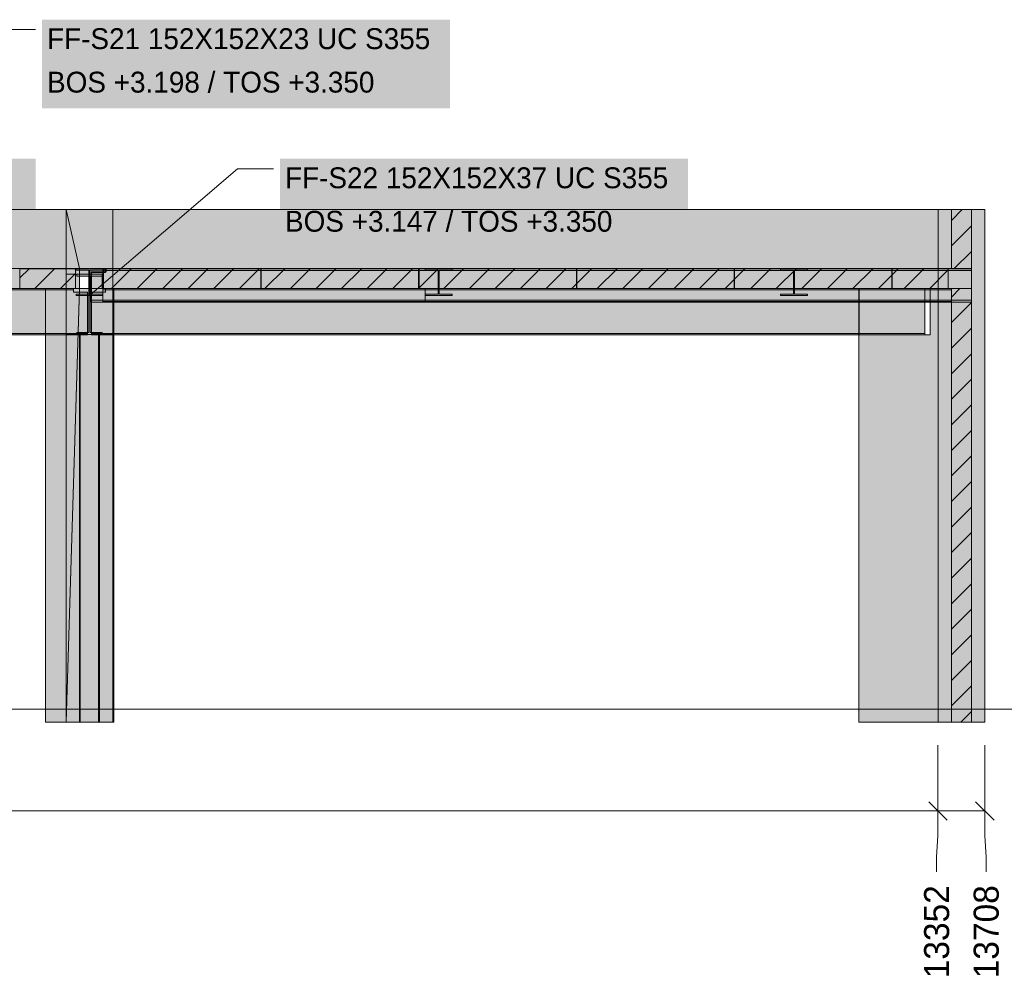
# Model space of a CAD drawing. Header units: millimetres. Extents: x 8134 to 42759, y -8109 to 26244.
# Tile 3 of 6: x 25038 to 32526, y -2025 to 5245. Entities that reach past the tile are written whole.
import ezdxf

# ---------------------------------------------------------------- set-up
doc = ezdxf.new("R2010")
doc.units = ezdxf.units.MM
doc.linetypes.add('DASHED', pattern=[1.524, 1.27, -0.254])
for name, color, linetype in [('FILL-C_BDBDBF', 7, 'Continuous'), ('FILL-EPS', 7, 'Continuous'), ('FILL-INK', 7, 'Continuous'), ('FILL-LIGHT', 7, 'Continuous'), ('FILL-STEEL', 7, 'Continuous'), ('FILL-WHITE', 7, 'Continuous'), ('LINE-CORE', 7, 'Continuous'), ('LINE-INK', 7, 'Continuous'), ('LINE-STEEL-DASH', 7, 'DASHED'), ('LINE-STEEL_GREY', 7, 'Continuous'), ('TEXT-INK', 7, 'Continuous')]:
    doc.layers.add(name, color=color, linetype=linetype)

msp = doc.modelspace()

# ---------------------------------------------------------------- hatches: boundary and pattern name
at = {"layer": 'FILL-C_BDBDBF', "true_color": 0xbdbdbf}
h = msp.add_hatch(color=256, dxfattribs=at)
h.dxf.hatch_style = 1
h.paths.add_polyline_path([(32124, 3351.3), (32124, 3800), (32276.4, 3800), (32276.4, -100), (32124, -100), (32124, 3198.7), (32214.9, 3198.7), (32276.4, 3198.7), (32276.4, 3235.7), (32276.4, 3351.3)])
at = {"layer": 'FILL-EPS', "true_color": 0xccffff}
h = msp.add_hatch(color=256, dxfattribs=at)
h.dxf.hatch_style = 1
h.paths.add_polyline_path([(32022.4, 3351.3), (32022.4, 3459.9), (32022.4, 3800), (32124, 3800), (32124, 3351.3), (32083.9, 3351.3)])
h = msp.add_hatch(color=256, dxfattribs=at)
h.dxf.hatch_style = 1
h.paths.add_polyline_path([(32378, 3800), (32378, 2829.9), (32378, -100), (32276.4, -100), (32276.4, 3800), (32289.6, 3800)])
h = msp.add_hatch(color=256, dxfattribs=at)
h.dxf.hatch_style = 1
h.paths.add_polyline_path([(32022.4, -100), (32022.4, 2399.9), (32022.4, 3198.7), (32124, 3198.7), (32124, -100), (32110.9, -100)])
at = {"layer": 'FILL-INK', "true_color": 0x1a1a1f}
h = msp.add_hatch(color=256, dxfattribs=at)
h.dxf.hatch_style = 1
h.paths.add_polyline_path([(25568, 3146.8), (25669.9, 3296.8), (25731.8, 3224.7)])
at = {"layer": 'FILL-LIGHT', "true_color": 0xcccccf}
h = msp.add_hatch(color=256, dxfattribs=at)
h.dxf.hatch_style = 1
h.paths.add_polyline_path([(25461.5, 3350), (25461.5, 3341.6), (25461.5, 3200), (25062.6, 3200), (25039, 3200), (25039, 3208.4), (25039, 3350), (25437.9, 3350)])
h = msp.add_hatch(color=256, dxfattribs=at)
h.dxf.hatch_style = 1
h.paths.add_polyline_path([(26871.6, 3350), (26871.6, 3339.9), (26871.6, 3200), (25755.4, 3200), (25674.6, 3200), (25674.6, 3210.1), (25674.6, 3350), (26790.8, 3350)])
h = msp.add_hatch(color=256, dxfattribs=at)
h.dxf.hatch_style = 1
h.paths.add_polyline_path([(28071.6, 3350), (28071.6, 3339.9), (28071.6, 3200), (26955.4, 3200), (26874.6, 3200), (26874.6, 3210.1), (26874.6, 3350), (27990.8, 3350)])
h = msp.add_hatch(color=256, dxfattribs=at)
h.dxf.hatch_style = 1
h.paths.add_polyline_path([(29271.6, 3350), (29271.6, 3339.9), (29271.6, 3200), (28155.4, 3200), (28074.6, 3200), (28074.6, 3210.1), (28074.6, 3350), (29190.8, 3350)])
h = msp.add_hatch(color=256, dxfattribs=at)
h.dxf.hatch_style = 1
h.paths.add_polyline_path([(30471.6, 3350), (30471.6, 3339.9), (30471.6, 3200), (29355.4, 3200), (29274.6, 3200), (29274.6, 3210.1), (29274.6, 3350), (30390.8, 3350)])
h = msp.add_hatch(color=256, dxfattribs=at)
h.dxf.hatch_style = 1
h.paths.add_polyline_path([(31671.6, 3350), (31671.6, 3339.9), (31671.6, 3200), (30555.4, 3200), (30474.6, 3200), (30474.6, 3210.1), (30474.6, 3350), (31590.8, 3350)])
h = msp.add_hatch(color=256, dxfattribs=at)
h.dxf.hatch_style = 1
h.paths.add_polyline_path([(32100.4, 3350), (32100.4, 3339.9), (32100.4, 3200), (31703.4, 3200), (31674.6, 3200), (31674.6, 3210.1), (31674.6, 3350), (32071.6, 3350)])
at = {"layer": 'FILL-STEEL', "true_color": 0x0d2973}
h = msp.add_hatch(color=256, dxfattribs=at)
h.dxf.hatch_style = 1
h.paths.add_polyline_path([(25466.2, 3146.8), (25466.2, 3157.2), (25466.2, 3157.8), (25471.5, 3157.8), (25564.4, 3157.8), (25564.4, 3329.3), (25564.4, 3339), (25559.1, 3339), (25466.2, 3339), (25466.2, 3349.4), (25466.2, 3350), (25477.2, 3350), (25669.8, 3350), (25669.8, 3339.6), (25669.8, 3339), (25664.5, 3339), (25571.6, 3339), (25571.6, 3167.5), (25571.6, 3157.8), (25576.9, 3157.8), (25669.8, 3157.8), (25669.8, 3147.4), (25669.8, 3146.8), (25658.8, 3146.8)])
at = {"layer": 'FILL-WHITE', "true_color": 0xffffff}
h = msp.add_hatch(color=256, dxfattribs=at)
h.dxf.hatch_style = 1
h.paths.add_polyline_path([(25208, 4570.9), (28310.1, 4570.9), (28310.1, 5244.9), (25208, 5244.9)])
h = msp.add_hatch(color=256, dxfattribs=at)
h.dxf.hatch_style = 1
h.paths.add_polyline_path([(22056, 3512.5), (25158.1, 3512.5), (25158.1, 4186.5), (22056, 4186.5)])
h = msp.add_hatch(color=256, dxfattribs=at)
h.dxf.hatch_style = 1
h.paths.add_polyline_path([(27018, 3512.5), (30120.1, 3512.5), (30120.1, 4186.5), (27018, 4186.5)])
h = msp.add_hatch(color=256, dxfattribs=at)
h.dxf.hatch_style = 1
h.paths.add_polyline_path([(19126.3, 3800), (25390.4, 3800), (25390.4, 3800), (25390.4, -100), (25390.4, -100), (25390.4, -100), (25390.4, -100), (25233, -100), (25233, 3200.5), (19129.5, 3200.5), (19129.5, -100), (19129.5, -100), (19129.5, -100), (19129.5, -100), (19126.3, -100), (19126.3, 3800), (19126.3, 3800)])
h = msp.add_hatch(color=256, dxfattribs=at)
h.dxf.hatch_style = 1
h.paths.add_polyline_path([(19126.3, 3351.3), (19126.3, 3800), (25390.4, 3800), (25390.4, 3800), (25390.4, 3800), (25390.4, 3800), (25390.4, 3351.3), (19126.3, 3351.3), (19126.3, 3351.3), (19126.3, 3351.3)])
h = msp.add_hatch(color=256, dxfattribs=at)
h.dxf.hatch_style = 1
h.paths.add_polyline_path([(25390.4, 3800), (25492, 3351.3), (25492, 3198.7), (25492, 3198.7), (25492, 3198.7), (25492, 3197.1), (25491.9, 3197.1), (25390.4, -100), (25390.4, 3800), (25390.1, 3801.6)])
h = msp.add_hatch(color=256, dxfattribs=at)
h.dxf.hatch_style = 1
h.paths.add_polyline_path([(25390.4, 3800), (25746, 3800), (25746.3, 3800.4), (25746.3, 3800), (25746.3, 3800), (25746.3, 3351.3), (25746, 3351.3), (25668.7, 3351.3), (25668.7, 3200.5), (25664.9, 3200.5), (25664.9, 3309.5), (25492, 3309.5), (25390.4, 3309.5)])
h = msp.add_hatch(color=256, dxfattribs=at)
h.dxf.hatch_style = 1
h.paths.add_polyline_path([(25746.3, 3800), (25746.3, 3800), (25746.3, 3200.5), (25664.9, 3200.5), (25664.9, 3309.5), (25390.4, 3309.5), (25390.4, 3800), (25390.4, 3800)])
h = msp.add_hatch(color=256, dxfattribs=at)
h.dxf.hatch_style = 1
h.paths.add_polyline_path([(25746, 3800), (25746, 3351.3), (25492, 3351.3), (25492, 3309.5), (25390.4, 3309.5), (25390.4, 3800)])
h = msp.add_hatch(color=256, dxfattribs=at)
h.dxf.hatch_style = 1
h.paths.add_polyline_path([(25390.4, 3800), (25746, 3800), (25746, 3351.3), (25492, 3351.3), (25492, 3198.7), (25746, 3198.7), (25746, -100), (25390.4, -100)])
h = msp.add_hatch(color=256, dxfattribs=at)
h.dxf.hatch_style = 1
h.paths.add_polyline_path([(25746, 3800), (25746, 3351.3), (25492, 3351.3), (25390.4, 3800), (25390.4, 3800)])
h = msp.add_hatch(color=256, dxfattribs=at)
h.dxf.hatch_style = 1
h.paths.add_polyline_path([(25390.4, 3800), (25746, 3800), (25746, 3199), (25746, 3198.7), (25746, -100), (25746, -100), (25746, -100), (25746, -100.4), (25746, -100), (25390.4, -100), (25390.4, 3198.7), (25746, 3198.7), (25746, 3351.3), (25390.4, 3351.3)])
h = msp.add_hatch(color=256, dxfattribs=at)
h.dxf.hatch_style = 1
h.paths.add_polyline_path([(25746, 3800.4), (25746, 3800), (25746, 3800)])
h = msp.add_hatch(color=256, dxfattribs=at)
h.dxf.hatch_style = 1
h.paths.add_polyline_path([(32022.2, 3800), (32022.2, -100), (31421, -100), (31421, 2848.6), (31961.9, 2848.6), (31961.9, 3200.5), (25753.5, 3200.5), (25753.5, -100), (25753.5, -100.4), (25753.5, -100), (25746.3, -100), (25746.3, 2849), (25747.6, 2849), (25747.6, 3200.5), (25746.3, 3200.5), (25746.3, 3800)])
h = msp.add_hatch(color=256, dxfattribs=at)
h.dxf.hatch_style = 1
h.paths.add_polyline_path([(25746.3, 3800), (32022.2, 3800), (32022.2, 3351.3), (25746.3, 3351.3)])
h = msp.add_hatch(color=256, dxfattribs=at)
h.dxf.hatch_style = 1
h.paths.add_polyline_path([(32022.2, 3351.3), (32022.2, 3351.3), (32022.2, 3800), (32022.4, 3800), (32022.4, 3800.4), (32022.4, 3800), (32378, 3800), (32378, -100), (32022.4, -100), (32022.3, -101.6), (32022.3, -101.6), (32022.3, -101.6), (32022.2, -101.6), (32022.2, 3198.7), (32022.4, 3198.7), (32100.4, 3198.7), (32100.4, 3351.3), (32022.4, 3351.3), (32022.2, 3351)])
h = msp.add_hatch(color=256, dxfattribs=at)
h.dxf.hatch_style = 1
h.paths.add_polyline_path([(32378, 3800), (32378, -100), (32022.2, -100), (32022.2, 3800)])
h = msp.add_hatch(color=256, dxfattribs=at)
h.dxf.hatch_style = 1
h.paths.add_polyline_path([(32378, 3800), (32378, -100), (32022.4, -100), (32022.4, 3198.7), (32276.4, 3198.7), (32276.4, 3351.3), (32022.4, 3351.3), (32022.4, 3800)])
h = msp.add_hatch(color=256, dxfattribs=at)
h.dxf.hatch_style = 1
h.paths.add_polyline_path([(19126.3, 3351.3), (25390.4, 3351.3), (25390.4, 3198.7), (25233, 3198.7), (25233, 3200.5), (19129.5, 3200.5), (19129.5, 3198.7), (19126.3, 3198.7)])
h = msp.add_hatch(color=256, dxfattribs=at)
h.dxf.hatch_style = 1
h.paths.add_polyline_path([(25390.4, 3198.7), (25390.4, 3198.7), (25390.4, 3351.3), (25492, 3351.3), (25492, 3351.3), (25492, 3351.3), (25492, 3351.3), (25492, 3198.7), (25390.4, 3198.7), (25390.4, 3198.7)])
h = msp.add_hatch(color=256, dxfattribs=at)
h.dxf.hatch_style = 1
h.paths.add_polyline_path([(25492, 3309.5), (25492, 3198.7), (25746, 3198.7), (25746, -100), (25390.4, -100), (25390.4, 3309.5)])
h = msp.add_hatch(color=256, dxfattribs=at)
h.dxf.hatch_style = 1
h.paths.add_polyline_path([(25466.2, 3157.8), (25564.4, 3157.8), (25564.4, 3339), (25466.2, 3339), (25466.2, 3350), (25669.8, 3350), (25669.8, 3339), (25571.6, 3339), (25571.6, 3157.8), (25669.8, 3157.8), (25669.8, 3146.8), (25466.2, 3146.8)])
h = msp.add_hatch(color=256, dxfattribs=at)
h.dxf.hatch_style = 1
h.paths.add_polyline_path([(25470.8, 3309.2), (25470.8, 3309.3), (25472.3, 3309), (25470.8, 3309.1)])
h = msp.add_hatch(color=256, dxfattribs=at)
h.dxf.hatch_style = 1
h.paths.add_polyline_path([(25472.3, 2865), (25563, 2865), (25563, 3293), (25472.3, 3293), (25472.3, 3309), (25663.6, 3309), (25663.6, 3309), (25663.6, 3309), (25663.6, 3309), (25663.6, 3293), (25572.9, 3293), (25572.9, 2865), (25663.6, 2865), (25663.6, 2849), (25472.3, 2849)])
h = msp.add_hatch(color=256, dxfattribs=at)
h.dxf.hatch_style = 1
h.paths.add_polyline_path([(25472.3, 3309), (25472.3, 3309), (25663.6, 3309), (25663.6, 3293), (25572.9, 3293), (25572.9, 2865), (25663.6, 2865), (25663.6, 2849), (25472.3, 2849), (25472.3, 2865), (25563, 2865), (25563, 3293), (25472.3, 3293), (25472.3, 3309), (25472.3, 3309)])
h = msp.add_hatch(color=256, dxfattribs=at)
h.dxf.hatch_style = 1
h.paths.add_polyline_path([(25582, 3327), (25695, 3327), (25695, 3335.8), (32278, 3335.8), (32278, 3110.1), (25695, 3110.1), (25582, 3110.1)])
h = msp.add_hatch(color=256, dxfattribs=at)
h.dxf.hatch_style = 1
h.paths.add_polyline_path([(25695, 3327), (25695, 3335.8), (32278, 3335.8), (32278, 3110.1), (25695, 3110.1), (25582, 3110.1), (25582, 3327)])
h = msp.add_hatch(color=256, dxfattribs=at)
h.dxf.hatch_style = 1
h.paths.add_polyline_path([(25583, 3322), (25689, 3322), (25689, 3335.8), (32278, 3335.8), (32278, 3110.1), (25689, 3110.1), (25689, 3110.1), (25583, 3110.1)])
h = msp.add_hatch(color=256, dxfattribs=at)
h.dxf.hatch_style = 1
h.paths.add_polyline_path([(25689, 3322), (25689, 3335.8), (32278, 3335.8), (32278, 3110.1), (25689, 3110.1), (25583, 3110.1), (25583, 3322)])
h = msp.add_hatch(color=256, dxfattribs=at)
h.dxf.hatch_style = 1
h.paths.add_polyline_path([(25665.2, 3309.3), (25665.2, 3309.2), (25665.2, 3309.1), (25663.6, 3309)])
h = msp.add_hatch(color=256, dxfattribs=at)
h.dxf.hatch_style = 1
h.paths.add_polyline_path([(25668.7, 3200.5), (25668.7, 3351.3), (25746.3, 3351.3), (25746.3, 3351.3), (25746.3, 3200.5), (25668.7, 3200.5)])
h = msp.add_hatch(color=256, dxfattribs=at)
h.dxf.hatch_style = 1
h.paths.add_polyline_path([(25671.4, 3350.2), (25671.4, 3350.1), (25671.4, 3350.1), (25671.4, 3350.1), (25669.8, 3350)])
h = msp.add_hatch(color=256, dxfattribs=at)
h.dxf.hatch_style = 1
h.paths.add_polyline_path([(25689, 3335.8), (25689, 3350), (32278, 3350), (32278, 3350), (32278, 3350), (32278, 3350), (32278, 3335.8), (25689, 3335.8), (25689, 3335.8), (25689, 3335.8)])
h = msp.add_hatch(color=256, dxfattribs=at)
h.dxf.hatch_style = 1
h.paths.add_polyline_path([(32278, 3350), (32278, 3335.8), (32278, 3335.8), (25689, 3335.8), (25689, 3350), (25689, 3350)])
h = msp.add_hatch(color=256, dxfattribs=at)
h.dxf.hatch_style = 1
h.paths.add_polyline_path([(25695, 3335.8), (25695, 3350), (32278, 3350), (32278, 3350), (32278, 3350), (32278, 3350), (32278, 3335.8), (25695, 3335.8), (25695, 3335.8), (25695, 3335.8)])
h = msp.add_hatch(color=256, dxfattribs=at)
h.dxf.hatch_style = 1
h.paths.add_polyline_path([(32278, 3350), (32278, 3335.8), (32278, 3335.8), (25695, 3335.8), (25695, 3350), (25695, 3350)])
h = msp.add_hatch(color=256, dxfattribs=at)
h.dxf.hatch_style = 1
h.paths.add_polyline_path([(25747.6, 3200.5), (25746.3, 3200.5), (25746.3, 3351.3), (25746.3, 3351.3), (32022.2, 3351.3), (32022.2, 3351.3), (32022.9, 3351.5), (32023.7, 3351.7), (32023.7, 3351.6), (32023.8, 3351.4), (32023.8, 3351.3), (32022.2, 3351.3), (32022.2, 3198.7), (31962, 3198.7), (31962, 3200.5), (25753.5, 3200.5), (25753.5, 3198.7), (25747.6, 3198.7)])
h = msp.add_hatch(color=256, dxfattribs=at)
h.dxf.hatch_style = 1
h.paths.add_polyline_path([(28120.6, 3350.1), (28120.6, 3350.2), (28121.8, 3350), (28122.2, 3350), (28325.8, 3350), (28325.8, 3339), (28227.6, 3339), (28227.6, 3324), (28227.6, 3324), (28227.6, 3157.8), (28325.8, 3157.8), (28325.8, 3146.8), (28122.2, 3146.8), (28122.2, 3157.8), (28220.4, 3157.8), (28220.4, 3339), (28122.2, 3339), (28122.2, 3350), (28120.6, 3350.1)])
h = msp.add_hatch(color=256, dxfattribs=at)
h.dxf.hatch_style = 1
h.paths.add_polyline_path([(28122.2, 3157.8), (28220.4, 3157.8), (28220.4, 3324), (28220.4, 3339), (28122.2, 3339), (28122.2, 3350), (28325.8, 3350), (28325.8, 3339), (28227.6, 3339), (28227.6, 3157.8), (28325.8, 3157.8), (28325.8, 3146.8), (28122.2, 3146.8)])
h = msp.add_hatch(color=256, dxfattribs=at)
h.dxf.hatch_style = 1
h.paths.add_polyline_path([(28122.2, 3157.8), (28220.4, 3157.8), (28220.4, 3324), (28227.6, 3324), (28227.6, 3324), (28227.6, 3157.8), (28325.8, 3157.8), (28325.8, 3146.8), (28122.2, 3146.8)])
h = msp.add_hatch(color=256, dxfattribs=at)
h.dxf.hatch_style = 1
h.paths.add_polyline_path([(28220.4, 3157.8), (28220.4, 3324), (28220.4, 3324), (28227.6, 3324), (28227.6, 3157.8), (28325.8, 3157.8), (28325.8, 3146.8), (28122.2, 3146.8), (28122.2, 3157.8)])
h = msp.add_hatch(color=256, dxfattribs=at)
h.dxf.hatch_style = 1
h.paths.add_polyline_path([(28327.4, 3350.2), (28327.4, 3350.1), (28327.4, 3350.1), (28327.4, 3350.1), (28325.8, 3350)])
h = msp.add_hatch(color=256, dxfattribs=at)
h.dxf.hatch_style = 1
h.paths.add_polyline_path([(30823.6, 3350.1), (30823.6, 3350.2), (30824.8, 3350), (30825.2, 3350), (31028.8, 3350), (31028.8, 3339), (30930.6, 3339), (30930.6, 3324), (30930.6, 3324), (30930.6, 3157.8), (31028.8, 3157.8), (31028.8, 3146.8), (30825.2, 3146.8), (30825.2, 3157.8), (30923.4, 3157.8), (30923.4, 3339), (30825.2, 3339), (30825.2, 3350), (30823.6, 3350.1)])
h = msp.add_hatch(color=256, dxfattribs=at)
h.dxf.hatch_style = 1
h.paths.add_polyline_path([(30825.2, 3157.8), (30923.4, 3157.8), (30923.4, 3324), (30923.4, 3339), (30825.2, 3339), (30825.2, 3350), (31028.8, 3350), (31028.8, 3339), (30930.6, 3339), (30930.6, 3157.8), (31028.8, 3157.8), (31028.8, 3146.8), (30825.2, 3146.8)])
h = msp.add_hatch(color=256, dxfattribs=at)
h.dxf.hatch_style = 1
h.paths.add_polyline_path([(30825.2, 3157.8), (30923.4, 3157.8), (30923.4, 3324), (30930.6, 3324), (30930.6, 3324), (30930.6, 3157.8), (31028.8, 3157.8), (31028.8, 3146.8), (30825.2, 3146.8)])
h = msp.add_hatch(color=256, dxfattribs=at)
h.dxf.hatch_style = 1
h.paths.add_polyline_path([(30923.4, 3157.8), (30923.4, 3324), (30923.4, 3324), (30930.6, 3324), (30930.6, 3157.8), (31028.8, 3157.8), (31028.8, 3146.8), (30825.2, 3146.8), (30825.2, 3157.8)])
h = msp.add_hatch(color=256, dxfattribs=at)
h.dxf.hatch_style = 1
h.paths.add_polyline_path([(31030.4, 3350.2), (31030.4, 3350.1), (31030.4, 3350.1), (31030.4, 3350.1), (31028.8, 3350)])
h = msp.add_hatch(color=256, dxfattribs=at)
h.dxf.hatch_style = 1
h.paths.add_polyline_path([(32022.2, 3351.3), (32100.4, 3351.3), (32100.4, 3198.7), (32022.2, 3198.7)])
h = msp.add_hatch(color=256, dxfattribs=at)
h.dxf.hatch_style = 1
h.paths.add_polyline_path([(18962, 3178), (19059, 3178), (19059, 3190.3), (25447, 3190.3), (25447, 3172), (25553, 3172), (25553, 3172), (25553, 2858.3), (25447, 2858.3), (19059, 2858.3), (19059, 2870.6), (18962, 2870.6)])
h = msp.add_hatch(color=256, dxfattribs=at)
h.dxf.hatch_style = 1
h.paths.add_polyline_path([(19059, 3178), (19059, 3190.3), (25447, 3190.3), (25447, 3172), (25553, 3172), (25553, 2858.3), (25553, 2858.3), (25447, 2858.3), (19059, 2858.3), (19059, 2870.6), (18962, 2870.6), (18962, 3178)])
h = msp.add_hatch(color=256, dxfattribs=at)
h.dxf.hatch_style = 1
h.paths.add_polyline_path([(19059, 3200), (25447, 3200), (25447, 3200), (25447, 3190.3), (19059, 3190.3), (19059, 3190.3)])
h = msp.add_hatch(color=256, dxfattribs=at)
h.dxf.hatch_style = 1
h.paths.add_polyline_path([(25447, 3200), (25447, 3190.3), (19059, 3190.3), (19059, 3200)])
h = msp.add_hatch(color=256, dxfattribs=at)
h.dxf.hatch_style = 1
h.paths.add_polyline_path([(25233, -100), (25233, 3198.7), (25390.4, 3198.7), (25390.4, 3198.7), (25390.4, -100), (25233, -100)])
h = msp.add_hatch(color=256, dxfattribs=at)
h.dxf.hatch_style = 1
h.paths.add_polyline_path([(25492, 3198.7), (25492, 3198.7), (25746, 3198.7), (25746, -100), (25746, -100), (25746, -100), (25390.4, -100), (25492, 3198.7), (25492, 3198.7)])
h = msp.add_hatch(color=256, dxfattribs=at)
h.dxf.hatch_style = 1
h.paths.add_polyline_path([(25583, 2858.3), (25583, 3172), (25689, 3172), (25689, 3190.3), (31922, 3190.3), (31922, 2858.3), (25689, 2858.3), (25583, 2858.3)])
h = msp.add_hatch(color=256, dxfattribs=at)
h.dxf.hatch_style = 1
h.paths.add_polyline_path([(25689, 3172), (25689, 3190.3), (31922, 3190.3), (31922, 2858.3), (25689, 2858.3), (25583, 2858.3), (25583, 3172), (25583, 3172)])
h = msp.add_hatch(color=256, dxfattribs=at)
h.dxf.hatch_style = 1
h.paths.add_polyline_path([(25670, 3200), (28122, 3200), (28122, 3190), (25670, 3190)])
h = msp.add_hatch(color=256, dxfattribs=at)
h.dxf.hatch_style = 1
h.paths.add_polyline_path([(28122, 3200), (28122, 3100), (25670, 3100), (25670, 3200)])
h = msp.add_hatch(color=256, dxfattribs=at)
h.dxf.hatch_style = 1
h.paths.add_polyline_path([(25670, 3200), (32124, 3200), (32124, 3100), (32124, 3100), (25670, 3100), (25670, 3200)])
h = msp.add_hatch(color=256, dxfattribs=at)
h.dxf.hatch_style = 1
h.paths.add_polyline_path([(25670, 3200), (32124, 3200), (32124, 3200), (32124, 3190), (25670, 3190), (25670, 3190)])
h = msp.add_hatch(color=256, dxfattribs=at)
h.dxf.hatch_style = 1
h.paths.add_polyline_path([(25670, 3100), (25670, 3190), (28122, 3190), (28122, 3190), (28122, 3190), (28122, 3100), (25670, 3100), (25670, 3100)])
h = msp.add_hatch(color=256, dxfattribs=at)
h.dxf.hatch_style = 1
h.paths.add_polyline_path([(25670, 3190), (32124, 3190), (32124, 3100), (25670, 3100)])
h = msp.add_hatch(color=256, dxfattribs=at)
h.dxf.hatch_style = 1
h.paths.add_polyline_path([(25689, 3190.3), (25689, 3200), (31922, 3200), (31922, 3200), (31922, 3200), (31922, 3200), (31922, 3190.3), (25689, 3190.3), (25689, 3190.3), (25689, 3190.3)])
h = msp.add_hatch(color=256, dxfattribs=at)
h.dxf.hatch_style = 1
h.paths.add_polyline_path([(31922, 3200), (31922, 3190.3), (31922, 3190.3), (25689, 3190.3), (25689, 3200), (25689, 3200)])
h = msp.add_hatch(color=256, dxfattribs=at)
h.dxf.hatch_style = 1
h.paths.add_polyline_path([(25746.3, -100.4), (25746.3, -100), (25746.3, 2849), (25747.6, 2849), (25747.6, 3198.7), (25753.5, 3198.7), (25753.5, 3200.3), (25753.5, 3198.7), (25753.5, 3198.7), (25753.5, -100), (25746.3, -100), (25746.3, -100.4)])
h = msp.add_hatch(color=256, dxfattribs=at)
h.dxf.hatch_style = 1
h.paths.add_polyline_path([(25750, 3200), (32124, 3200), (32124, 3200), (32124, 3190), (25750, 3190), (25750, 3190)])
h = msp.add_hatch(color=256, dxfattribs=at)
h.dxf.hatch_style = 1
h.paths.add_polyline_path([(32124, 3200), (32124, 3100), (25750, 3100), (25750, 3200)])
h = msp.add_hatch(color=256, dxfattribs=at)
h.dxf.hatch_style = 1
h.paths.add_polyline_path([(28122, 3200), (28122, 3100), (25750, 3100), (25750, 3200)])
h = msp.add_hatch(color=256, dxfattribs=at)
h.dxf.hatch_style = 1
h.paths.add_polyline_path([(25750, 3200), (28122, 3200), (28122, 3190), (25750, 3190)])
h = msp.add_hatch(color=256, dxfattribs=at)
h.dxf.hatch_style = 1
h.paths.add_polyline_path([(25750, 3190), (32124, 3190), (32124, 3100), (25750, 3100)])
h = msp.add_hatch(color=256, dxfattribs=at)
h.dxf.hatch_style = 1
h.paths.add_polyline_path([(25750, 3190), (28122, 3190), (28122, 3190), (28122, 3100), (25750, 3100), (25750, 3100)])
h = msp.add_hatch(color=256, dxfattribs=at)
h.dxf.hatch_style = 1
h.paths.add_polyline_path([(31421, 3198.7), (31421, 3198.7), (31421, 3198.7), (31421, 3198.7), (31421.3, 3198.7), (31421.3, 2848.6), (31962.2, 2848.6), (31962.2, 3198.7), (32022.2, 3198.7), (32022.2, -100), (32022.2, -100), (31421, -100)])
h = msp.add_hatch(color=256, dxfattribs=at)
h.dxf.hatch_style = 1
h.paths.add_polyline_path([(25582, 3110.1), (25695, 3110.1), (32278, 3110.1), (32278, 3110.1), (32278, 3110.1), (32278, 3110.1), (32278, 3095.9), (25695, 3095.9), (25695, 3095.9), (25582, 3095.9)])
h = msp.add_hatch(color=256, dxfattribs=at)
h.dxf.hatch_style = 1
h.paths.add_polyline_path([(25582, 3110.1), (32278, 3110.1), (32278, 3095.9), (32278, 3095.9), (25695, 3095.9), (25582, 3095.9)])
h = msp.add_hatch(color=256, dxfattribs=at)
h.dxf.hatch_style = 1
h.paths.add_polyline_path([(25583, 3110.1), (25689, 3110.1), (32278, 3110.1), (32278, 3110.1), (32278, 3110.1), (32278, 3110.1), (32278, 3095.9), (25689, 3095.9), (25689, 3095.9), (25583, 3095.9)])
h = msp.add_hatch(color=256, dxfattribs=at)
h.dxf.hatch_style = 1
h.paths.add_polyline_path([(32278, 3110.1), (32278, 3095.9), (32278, 3095.9), (25689, 3095.9), (25583, 3095.9), (25583, 3110.1)])
h = msp.add_hatch(color=256, dxfattribs=at)
h.dxf.hatch_style = 1
h.paths.add_polyline_path([(19059, 2858.3), (25447, 2858.3), (25447, 2858.3), (25553, 2858.3), (25553, 2848.6), (25447, 2848.6), (19059, 2848.6), (19059, 2848.6)])
h = msp.add_hatch(color=256, dxfattribs=at)
h.dxf.hatch_style = 1
h.paths.add_polyline_path([(25447, 2858.3), (25553, 2858.3), (25553, 2848.6), (25447, 2848.6), (25447, 2848.6), (19059, 2848.6), (19059, 2858.3)])
h = msp.add_hatch(color=256, dxfattribs=at)
h.dxf.hatch_style = 1
h.paths.add_polyline_path([(25390.4, 2849), (25746, 2849), (25746.2, 2850.6), (25746.3, 2850.6), (25746.3, -100), (25746, -100), (25390.4, -100)])
h = msp.add_hatch(color=256, dxfattribs=at)
h.dxf.hatch_style = 1
h.paths.add_polyline_path([(25746.3, 2849), (25746.3, -100), (25746.3, -100), (25390.4, -100), (25390.4, 2849), (25390.4, 2849)])
h = msp.add_hatch(color=256, dxfattribs=at)
h.dxf.hatch_style = 1
h.paths.add_polyline_path([(25746, 2849), (25746, -100), (25390.4, -100), (25390.4, 2849)])
h = msp.add_hatch(color=256, dxfattribs=at)
h.dxf.hatch_style = 1
h.paths.add_polyline_path([(25390.4, 2849), (25746, 2849), (25746, -100), (25390.4, -100)])
h = msp.add_hatch(color=256, dxfattribs=at)
h.dxf.hatch_style = 1
h.paths.add_polyline_path([(25498.6, 2849), (25498.6, -100), (25491.8, -100), (25491.8, 2849)])
h = msp.add_hatch(color=256, dxfattribs=at)
h.dxf.hatch_style = 1
h.paths.add_polyline_path([(25491.8, 2849), (25498.6, 2849), (25498.6, -100), (25491.8, -100)])
h = msp.add_hatch(color=256, dxfattribs=at)
h.dxf.hatch_style = 1
h.paths.add_polyline_path([(25498.6, 2849), (25498.6, -100), (25491.8, -100), (25491.8, 2849)])
h = msp.add_hatch(color=256, dxfattribs=at)
h.dxf.hatch_style = 1
h.paths.add_polyline_path([(25491.8, 2849), (25498.6, 2849), (25498.6, -100), (25491.8, -100)])
h = msp.add_hatch(color=256, dxfattribs=at)
h.dxf.hatch_style = 1
h.paths.add_polyline_path([(25498.6, 2849), (25498.6, 2849), (25637.4, 2849), (25637.4, -100), (25637.4, -100), (25637.4, -100), (25637.4, -100), (25498.6, -100), (25498.6, 2849), (25498.6, 2849)])
h = msp.add_hatch(color=256, dxfattribs=at)
h.dxf.hatch_style = 1
h.paths.add_polyline_path([(25498.6, -100), (25498.6, -100), (25498.6, 2849), (25637.4, 2849), (25637.4, 2849), (25637.4, 2849), (25637.4, 2849), (25637.4, -100), (25498.6, -100), (25498.6, -100)])
h = msp.add_hatch(color=256, dxfattribs=at)
h.dxf.hatch_style = 1
h.paths.add_polyline_path([(25498.6, 2849), (25498.6, 2849), (25637.4, 2849), (25637.4, -100), (25637.4, -100), (25637.4, -100), (25637.4, -100), (25498.6, -100), (25498.6, 2849), (25498.6, 2849)])
h = msp.add_hatch(color=256, dxfattribs=at)
h.dxf.hatch_style = 1
h.paths.add_polyline_path([(25498.6, -100), (25498.6, -100), (25498.6, 2849), (25637.4, 2849), (25637.4, 2849), (25637.4, 2849), (25637.4, 2849), (25637.4, -100), (25498.6, -100), (25498.6, -100)])
h = msp.add_hatch(color=256, dxfattribs=at)
h.dxf.hatch_style = 1
h.paths.add_polyline_path([(25583, 2858.3), (25689, 2858.3), (31922, 2858.3), (31922, 2858.3), (31922, 2858.3), (31922, 2858.3), (31922, 2848.6), (25689, 2848.6), (25689, 2848.6), (25583, 2848.6)])
h = msp.add_hatch(color=256, dxfattribs=at)
h.dxf.hatch_style = 1
h.paths.add_polyline_path([(25583, 2858.3), (31922, 2858.3), (31922, 2848.6), (31922, 2848.6), (25689, 2848.6), (25583, 2848.6)])
h = msp.add_hatch(color=256, dxfattribs=at)
h.dxf.hatch_style = 1
h.paths.add_polyline_path([(25644.2, 2849), (25644.2, -100), (25637.4, -100), (25637.4, 2849)])
h = msp.add_hatch(color=256, dxfattribs=at)
h.dxf.hatch_style = 1
h.paths.add_polyline_path([(25637.4, 2849), (25644.2, 2849), (25644.2, -100), (25637.4, -100)])
h = msp.add_hatch(color=256, dxfattribs=at)
h.dxf.hatch_style = 1
h.paths.add_polyline_path([(25644.2, 2849), (25644.2, -100), (25637.4, -100), (25637.4, 2849)])
h = msp.add_hatch(color=256, dxfattribs=at)
h.dxf.hatch_style = 1
h.paths.add_polyline_path([(25637.4, 2849), (25644.2, 2849), (25644.2, -100), (25637.4, -100)])
h = msp.add_hatch(color=256, dxfattribs=at)
h.dxf.hatch_style = 1
h.paths.add_polyline_path([(31421, -100), (31421, -100), (31421, -100.4)])

# ---------------------------------------------------------------- linework, layer by layer
at = {"layer": 'LINE-CORE', "lineweight": 5}
for points in [[(19126.3, 3800), (25390.4, 3800), (25390.4, 3800), (25390.4, -100), (25390.4, -100), (25390.4, -100), (25390.4, -100), (25233, -100), (25233, 3200.5), (19129.5, 3200.5), (19129.5, -100), (19129.5, -100), (19129.5, -100), (19129.5, -100), (19126.3, -100), (19126.3, 3800), (19126.3, 3800)], [(19126.3, 3351.3), (19126.3, 3800), (25390.4, 3800), (25390.4, 3800), (25390.4, 3800), (25390.4, 3800), (25390.4, 3351.3), (19126.3, 3351.3), (19126.3, 3351.3), (19126.3, 3351.3)], [(25390.4, 3800), (25492, 3351.3), (25492, 3198.7), (25492, 3198.7), (25492, 3198.7), (25492, 3197.1), (25491.9, 3197.1), (25390.4, -100), (25390.4, 3800), (25390.1, 3801.6)], [(25390.4, 3800), (25746, 3800), (25746.3, 3800.4), (25746.3, 3800), (25746.3, 3800), (25746.3, 3351.3), (25746, 3351.3), (25668.7, 3351.3), (25668.7, 3200.5), (25664.9, 3200.5), (25664.9, 3309.5), (25492, 3309.5), (25390.4, 3309.5)], [(25746.3, 3800), (25746.3, 3800), (25746.3, 3200.5), (25664.9, 3200.5), (25664.9, 3309.5), (25390.4, 3309.5), (25390.4, 3800), (25390.4, 3800)], [(25746, 3800), (25746, 3351.3), (25492, 3351.3), (25492, 3309.5), (25390.4, 3309.5), (25390.4, 3800)], [(25390.4, 3800), (25746, 3800), (25746, 3351.3), (25492, 3351.3), (25492, 3198.7), (25746, 3198.7), (25746, -100), (25390.4, -100)], [(25746, 3800), (25746, 3351.3), (25492, 3351.3), (25390.4, 3800), (25390.4, 3800)], [(25390.4, 3800), (25746, 3800), (25746, 3199), (25746, 3198.7), (25746, -100), (25746, -100), (25746, -100), (25746, -100.4), (25746, -100), (25390.4, -100), (25390.4, 3198.7), (25746, 3198.7), (25746, 3351.3), (25390.4, 3351.3)], [(25746, 3800.4), (25746, 3800), (25746, 3800)], [(32022.2, 3800), (32022.2, -100), (31421, -100), (31421, 2848.6), (31961.9, 2848.6), (31961.9, 3200.5), (25753.5, 3200.5), (25753.5, -100), (25753.5, -100.4), (25753.5, -100), (25746.3, -100), (25746.3, 2849), (25747.6, 2849), (25747.6, 3200.5), (25746.3, 3200.5), (25746.3, 3800)], [(25746.3, 3800), (32022.2, 3800), (32022.2, 3351.3), (25746.3, 3351.3)], [(32022.2, 3351.3), (32022.2, 3351.3), (32022.2, 3800), (32022.4, 3800), (32022.4, 3800.4), (32022.4, 3800), (32378, 3800), (32378, -100), (32022.4, -100), (32022.3, -101.6), (32022.3, -101.6), (32022.3, -101.6), (32022.2, -101.6), (32022.2, 3198.7), (32022.4, 3198.7), (32100.4, 3198.7), (32100.4, 3351.3), (32022.4, 3351.3), (32022.2, 3351)], [(32378, 3800), (32378, -100), (32022.2, -100), (32022.2, 3800)], [(32378, 3800), (32378, -100), (32022.4, -100), (32022.4, 3198.7), (32276.4, 3198.7), (32276.4, 3351.3), (32022.4, 3351.3), (32022.4, 3800)], [(19126.3, 3351.3), (25390.4, 3351.3), (25390.4, 3198.7), (25233, 3198.7), (25233, 3200.5), (19129.5, 3200.5), (19129.5, 3198.7), (19126.3, 3198.7)], [(25390.4, 3198.7), (25390.4, 3198.7), (25390.4, 3351.3), (25492, 3351.3), (25492, 3351.3), (25492, 3351.3), (25492, 3351.3), (25492, 3198.7), (25390.4, 3198.7), (25390.4, 3198.7)], [(25492, 3309.5), (25492, 3198.7), (25746, 3198.7), (25746, -100), (25390.4, -100), (25390.4, 3309.5)], [(25466.2, 3157.8), (25564.4, 3157.8), (25564.4, 3339), (25466.2, 3339), (25466.2, 3350), (25669.8, 3350), (25669.8, 3339), (25571.6, 3339), (25571.6, 3157.8), (25669.8, 3157.8), (25669.8, 3146.8), (25466.2, 3146.8)], [(25470.8, 3309.2), (25470.8, 3309.3), (25472.3, 3309), (25470.8, 3309.1)], [(25472.3, 2865), (25563, 2865), (25563, 3293), (25472.3, 3293), (25472.3, 3309), (25663.6, 3309), (25663.6, 3309), (25663.6, 3309), (25663.6, 3309), (25663.6, 3293), (25572.9, 3293), (25572.9, 2865), (25663.6, 2865), (25663.6, 2849), (25472.3, 2849)], [(25472.3, 3309), (25472.3, 3309), (25663.6, 3309), (25663.6, 3293), (25572.9, 3293), (25572.9, 2865), (25663.6, 2865), (25663.6, 2849), (25472.3, 2849), (25472.3, 2865), (25563, 2865), (25563, 3293), (25472.3, 3293), (25472.3, 3309), (25472.3, 3309)], [(25582, 3327), (25695, 3327), (25695, 3335.8), (32278, 3335.8), (32278, 3110.1), (25695, 3110.1), (25582, 3110.1)], [(25695, 3327), (25695, 3335.8), (32278, 3335.8), (32278, 3110.1), (25695, 3110.1), (25582, 3110.1), (25582, 3327)], [(25583, 3322), (25689, 3322), (25689, 3335.8), (32278, 3335.8), (32278, 3110.1), (25689, 3110.1), (25689, 3110.1), (25583, 3110.1)], [(25689, 3322), (25689, 3335.8), (32278, 3335.8), (32278, 3110.1), (25689, 3110.1), (25583, 3110.1), (25583, 3322)], [(25665.2, 3309.3), (25665.2, 3309.2), (25665.2, 3309.1), (25663.6, 3309)], [(25668.7, 3200.5), (25668.7, 3351.3), (25746.3, 3351.3), (25746.3, 3351.3), (25746.3, 3200.5), (25668.7, 3200.5)], [(25671.4, 3350.2), (25671.4, 3350.1), (25671.4, 3350.1), (25671.4, 3350.1), (25669.8, 3350)], [(25689, 3335.8), (25689, 3350), (32278, 3350), (32278, 3350), (32278, 3350), (32278, 3350), (32278, 3335.8), (25689, 3335.8), (25689, 3335.8), (25689, 3335.8)], [(32278, 3350), (32278, 3335.8), (32278, 3335.8), (25689, 3335.8), (25689, 3350), (25689, 3350)], [(25695, 3335.8), (25695, 3350), (32278, 3350), (32278, 3350), (32278, 3350), (32278, 3350), (32278, 3335.8), (25695, 3335.8), (25695, 3335.8), (25695, 3335.8)], [(32278, 3350), (32278, 3335.8), (32278, 3335.8), (25695, 3335.8), (25695, 3350), (25695, 3350)], [(25747.6, 3200.5), (25746.3, 3200.5), (25746.3, 3351.3), (25746.3, 3351.3), (32022.2, 3351.3), (32022.2, 3351.3), (32022.9, 3351.5), (32023.7, 3351.7), (32023.7, 3351.6), (32023.8, 3351.4), (32023.8, 3351.3), (32022.2, 3351.3), (32022.2, 3198.7), (31962, 3198.7), (31962, 3200.5), (25753.5, 3200.5), (25753.5, 3198.7), (25747.6, 3198.7)], [(28120.6, 3350.1), (28120.6, 3350.2), (28121.8, 3350), (28122.2, 3350), (28325.8, 3350), (28325.8, 3339), (28227.6, 3339), (28227.6, 3324), (28227.6, 3324), (28227.6, 3157.8), (28325.8, 3157.8), (28325.8, 3146.8), (28122.2, 3146.8), (28122.2, 3157.8), (28220.4, 3157.8), (28220.4, 3339), (28122.2, 3339), (28122.2, 3350), (28120.6, 3350.1)], [(28122.2, 3157.8), (28220.4, 3157.8), (28220.4, 3324), (28220.4, 3339), (28122.2, 3339), (28122.2, 3350), (28325.8, 3350), (28325.8, 3339), (28227.6, 3339), (28227.6, 3157.8), (28325.8, 3157.8), (28325.8, 3146.8), (28122.2, 3146.8)], [(28122.2, 3157.8), (28220.4, 3157.8), (28220.4, 3324), (28227.6, 3324), (28227.6, 3324), (28227.6, 3157.8), (28325.8, 3157.8), (28325.8, 3146.8), (28122.2, 3146.8)], [(28220.4, 3157.8), (28220.4, 3324), (28220.4, 3324), (28227.6, 3324), (28227.6, 3157.8), (28325.8, 3157.8), (28325.8, 3146.8), (28122.2, 3146.8), (28122.2, 3157.8)], [(28327.4, 3350.2), (28327.4, 3350.1), (28327.4, 3350.1), (28327.4, 3350.1), (28325.8, 3350)], [(30823.6, 3350.1), (30823.6, 3350.2), (30824.8, 3350), (30825.2, 3350), (31028.8, 3350), (31028.8, 3339), (30930.6, 3339), (30930.6, 3324), (30930.6, 3324), (30930.6, 3157.8), (31028.8, 3157.8), (31028.8, 3146.8), (30825.2, 3146.8), (30825.2, 3157.8), (30923.4, 3157.8), (30923.4, 3339), (30825.2, 3339), (30825.2, 3350), (30823.6, 3350.1)], [(30825.2, 3157.8), (30923.4, 3157.8), (30923.4, 3324), (30923.4, 3339), (30825.2, 3339), (30825.2, 3350), (31028.8, 3350), (31028.8, 3339), (30930.6, 3339), (30930.6, 3157.8), (31028.8, 3157.8), (31028.8, 3146.8), (30825.2, 3146.8)], [(30825.2, 3157.8), (30923.4, 3157.8), (30923.4, 3324), (30930.6, 3324), (30930.6, 3324), (30930.6, 3157.8), (31028.8, 3157.8), (31028.8, 3146.8), (30825.2, 3146.8)], [(30923.4, 3157.8), (30923.4, 3324), (30923.4, 3324), (30930.6, 3324), (30930.6, 3157.8), (31028.8, 3157.8), (31028.8, 3146.8), (30825.2, 3146.8), (30825.2, 3157.8)], [(31030.4, 3350.2), (31030.4, 3350.1), (31030.4, 3350.1), (31030.4, 3350.1), (31028.8, 3350)], [(32022.2, 3351.3), (32100.4, 3351.3), (32100.4, 3198.7), (32022.2, 3198.7)], [(18962, 3178), (19059, 3178), (19059, 3190.3), (25447, 3190.3), (25447, 3172), (25553, 3172), (25553, 3172), (25553, 2858.3), (25447, 2858.3), (19059, 2858.3), (19059, 2870.6), (18962, 2870.6)], [(19059, 3178), (19059, 3190.3), (25447, 3190.3), (25447, 3172), (25553, 3172), (25553, 2858.3), (25553, 2858.3), (25447, 2858.3), (19059, 2858.3), (19059, 2870.6), (18962, 2870.6), (18962, 3178)], [(19059, 3200), (25447, 3200), (25447, 3200), (25447, 3190.3), (19059, 3190.3), (19059, 3190.3)], [(25447, 3200), (25447, 3190.3), (19059, 3190.3), (19059, 3200)], [(25233, -100), (25233, 3198.7), (25390.4, 3198.7), (25390.4, 3198.7), (25390.4, -100), (25233, -100)], [(25492, 3198.7), (25492, 3198.7), (25746, 3198.7), (25746, -100), (25746, -100), (25746, -100), (25390.4, -100), (25492, 3198.7), (25492, 3198.7)], [(25583, 2858.3), (25583, 3172), (25689, 3172), (25689, 3190.3), (31922, 3190.3), (31922, 2858.3), (25689, 2858.3), (25583, 2858.3)], [(25689, 3172), (25689, 3190.3), (31922, 3190.3), (31922, 2858.3), (25689, 2858.3), (25583, 2858.3), (25583, 3172), (25583, 3172)], [(25670, 3200), (28122, 3200), (28122, 3190), (25670, 3190)], [(28122, 3200), (28122, 3100), (25670, 3100), (25670, 3200)], [(25670, 3200), (32124, 3200), (32124, 3100), (32124, 3100), (25670, 3100), (25670, 3200)], [(25670, 3200), (32124, 3200), (32124, 3200), (32124, 3190), (25670, 3190), (25670, 3190)], [(25670, 3100), (25670, 3190), (28122, 3190), (28122, 3190), (28122, 3190), (28122, 3100), (25670, 3100), (25670, 3100)], [(25670, 3190), (32124, 3190), (32124, 3100), (25670, 3100)], [(25689, 3190.3), (25689, 3200), (31922, 3200), (31922, 3200), (31922, 3200), (31922, 3200), (31922, 3190.3), (25689, 3190.3), (25689, 3190.3), (25689, 3190.3)], [(31922, 3200), (31922, 3190.3), (31922, 3190.3), (25689, 3190.3), (25689, 3200), (25689, 3200)], [(25746.3, -100.4), (25746.3, -100), (25746.3, 2849), (25747.6, 2849), (25747.6, 3198.7), (25753.5, 3198.7), (25753.5, 3200.3), (25753.5, 3198.7), (25753.5, 3198.7), (25753.5, -100), (25746.3, -100), (25746.3, -100.4)], [(25750, 3200), (32124, 3200), (32124, 3200), (32124, 3190), (25750, 3190), (25750, 3190)], [(32124, 3200), (32124, 3100), (25750, 3100), (25750, 3200)], [(28122, 3200), (28122, 3100), (25750, 3100), (25750, 3200)], [(25750, 3200), (28122, 3200), (28122, 3190), (25750, 3190)], [(25750, 3190), (32124, 3190), (32124, 3100), (25750, 3100)], [(25750, 3190), (28122, 3190), (28122, 3190), (28122, 3100), (25750, 3100), (25750, 3100)], [(31421, 3198.7), (31421, 3198.7), (31421, 3198.7), (31421, 3198.7), (31421.3, 3198.7), (31421.3, 2848.6), (31962.2, 2848.6), (31962.2, 3198.7), (32022.2, 3198.7), (32022.2, -100), (32022.2, -100), (31421, -100)], [(25582, 3110.1), (25695, 3110.1), (32278, 3110.1), (32278, 3110.1), (32278, 3110.1), (32278, 3110.1), (32278, 3095.9), (25695, 3095.9), (25695, 3095.9), (25582, 3095.9)], [(25582, 3110.1), (32278, 3110.1), (32278, 3095.9), (32278, 3095.9), (25695, 3095.9), (25582, 3095.9)], [(25583, 3110.1), (25689, 3110.1), (32278, 3110.1), (32278, 3110.1), (32278, 3110.1), (32278, 3110.1), (32278, 3095.9), (25689, 3095.9), (25689, 3095.9), (25583, 3095.9)], [(32278, 3110.1), (32278, 3095.9), (32278, 3095.9), (25689, 3095.9), (25583, 3095.9), (25583, 3110.1)], [(19059, 2858.3), (25447, 2858.3), (25447, 2858.3), (25553, 2858.3), (25553, 2848.6), (25447, 2848.6), (19059, 2848.6), (19059, 2848.6)], [(25447, 2858.3), (25553, 2858.3), (25553, 2848.6), (25447, 2848.6), (25447, 2848.6), (19059, 2848.6), (19059, 2858.3)], [(25390.4, 2849), (25746, 2849), (25746.2, 2850.6), (25746.3, 2850.6), (25746.3, -100), (25746, -100), (25390.4, -100)], [(25746.3, 2849), (25746.3, -100), (25746.3, -100), (25390.4, -100), (25390.4, 2849), (25390.4, 2849)], [(25746, 2849), (25746, -100), (25390.4, -100), (25390.4, 2849)], [(25390.4, 2849), (25746, 2849), (25746, -100), (25390.4, -100)], [(25498.6, 2849), (25498.6, -100), (25491.8, -100), (25491.8, 2849)], [(25491.8, 2849), (25498.6, 2849), (25498.6, -100), (25491.8, -100)], [(25498.6, 2849), (25498.6, -100), (25491.8, -100), (25491.8, 2849)], [(25491.8, 2849), (25498.6, 2849), (25498.6, -100), (25491.8, -100)], [(25498.6, 2849), (25498.6, 2849), (25637.4, 2849), (25637.4, -100), (25637.4, -100), (25637.4, -100), (25637.4, -100), (25498.6, -100), (25498.6, 2849), (25498.6, 2849)], [(25498.6, -100), (25498.6, -100), (25498.6, 2849), (25637.4, 2849), (25637.4, 2849), (25637.4, 2849), (25637.4, 2849), (25637.4, -100), (25498.6, -100), (25498.6, -100)], [(25498.6, 2849), (25498.6, 2849), (25637.4, 2849), (25637.4, -100), (25637.4, -100), (25637.4, -100), (25637.4, -100), (25498.6, -100), (25498.6, 2849), (25498.6, 2849)], [(25498.6, -100), (25498.6, -100), (25498.6, 2849), (25637.4, 2849), (25637.4, 2849), (25637.4, 2849), (25637.4, 2849), (25637.4, -100), (25498.6, -100), (25498.6, -100)], [(25583, 2858.3), (25689, 2858.3), (31922, 2858.3), (31922, 2858.3), (31922, 2858.3), (31922, 2858.3), (31922, 2848.6), (25689, 2848.6), (25689, 2848.6), (25583, 2848.6)], [(25583, 2858.3), (31922, 2858.3), (31922, 2848.6), (31922, 2848.6), (25689, 2848.6), (25583, 2848.6)], [(25644.2, 2849), (25644.2, -100), (25637.4, -100), (25637.4, 2849)], [(25637.4, 2849), (25644.2, 2849), (25644.2, -100), (25637.4, -100)], [(25644.2, 2849), (25644.2, -100), (25637.4, -100), (25637.4, 2849)], [(25637.4, 2849), (25644.2, 2849), (25644.2, -100), (25637.4, -100)], [(31421, -100), (31421, -100), (31421, -100.4)]]:
    msp.add_lwpolyline(points, close=True, dxfattribs=at)
at = {"layer": 'LINE-INK', "lineweight": 5}
for p, q in [((24883, 5169.9), (25158, 5169.9)), ((25568, 3146.8), (26693, 4111.5)), ((26693, 4111.5), (26968, 4111.5)), ((32022, -275), (32022, -962.5)), ((32378, -275), (32378, -962.5)), ((31951.3, -704.3), (32092.7, -845.7)), ((32307.3, -704.3), (32448.7, -845.7)), ((18670, -775), (32378, -775)), ((32022, -962.5), (32011.5, -1127.5)), ((32378, -962.5), (32388.6, -1127.5)), ((32011.5, -1127.5), (32011.5, -1237.5)), ((32388.6, -1127.5), (32388.6, -1237.5))]:
    msp.add_line(p, q, dxfattribs=at)
for points in [[(32022.4, 3351.3), (32022.4, 3459.9), (32022.4, 3800), (32124, 3800), (32124, 3351.3), (32083.9, 3351.3)], [(32214.9, 3198.7), (32276.4, 3198.7), (32276.4, 3235.7), (32276.4, 3351.3), (32124, 3351.3), (32083.9, 3351.3), (32022.4, 3351.3), (32022.4, 3459.9), (32022.4, 3800), (32124, 3800), (32276.4, 3800), (32289.6, 3800), (32378, 3800), (32378, 2829.9), (32378, -100), (32276.4, -100), (32124, -100), (32110.9, -100), (32022.4, -100), (32022.4, 2399.9), (32022.4, 3198.7), (32124, 3198.7)], [(32124, 3351.3), (32124, 3800), (32276.4, 3800), (32276.4, -100), (32124, -100), (32124, 3198.7), (32214.9, 3198.7), (32276.4, 3198.7), (32276.4, 3235.7), (32276.4, 3351.3)], [(32378, 3800), (32378, 2829.9), (32378, -100), (32276.4, -100), (32276.4, 3800), (32289.6, 3800)], [(25461.5, 3350), (25461.5, 3341.6), (25461.5, 3200), (25062.6, 3200), (25039, 3200), (25039, 3208.4), (25039, 3350), (25437.9, 3350)], [(25466.2, 3146.8), (25466.2, 3157.2), (25466.2, 3157.8), (25471.5, 3157.8), (25564.4, 3157.8), (25564.4, 3329.3), (25564.4, 3339), (25559.1, 3339), (25466.2, 3339), (25466.2, 3349.4), (25466.2, 3350), (25477.2, 3350), (25669.8, 3350), (25669.8, 3339.6), (25669.8, 3339), (25664.5, 3339), (25571.6, 3339), (25571.6, 3167.5), (25571.6, 3157.8), (25576.9, 3157.8), (25669.8, 3157.8), (25669.8, 3147.4), (25669.8, 3146.8), (25658.8, 3146.8)], [(26871.6, 3350), (26871.6, 3339.9), (26871.6, 3200), (25755.4, 3200), (25674.6, 3200), (25674.6, 3210.1), (25674.6, 3350), (26790.8, 3350)], [(28071.6, 3350), (28071.6, 3339.9), (28071.6, 3200), (26955.4, 3200), (26874.6, 3200), (26874.6, 3210.1), (26874.6, 3350), (27990.8, 3350)], [(29271.6, 3350), (29271.6, 3339.9), (29271.6, 3200), (28155.4, 3200), (28074.6, 3200), (28074.6, 3210.1), (28074.6, 3350), (29190.8, 3350)], [(30471.6, 3350), (30471.6, 3339.9), (30471.6, 3200), (29355.4, 3200), (29274.6, 3200), (29274.6, 3210.1), (29274.6, 3350), (30390.8, 3350)], [(31671.6, 3350), (31671.6, 3339.9), (31671.6, 3200), (30555.4, 3200), (30474.6, 3200), (30474.6, 3210.1), (30474.6, 3350), (31590.8, 3350)], [(32100.4, 3350), (32100.4, 3339.9), (32100.4, 3200), (31703.4, 3200), (31674.6, 3200), (31674.6, 3210.1), (31674.6, 3350), (32071.6, 3350)], [(32022.4, -100), (32022.4, 2399.9), (32022.4, 3198.7), (32124, 3198.7), (32124, -100), (32110.9, -100)]]:
    msp.add_lwpolyline(points, close=True, dxfattribs=at)
at = {"layer": 'LINE-STEEL-DASH', "lineweight": 5}
msp.add_line((15621.7, 0), (32778, 0), dxfattribs=at)
at = {"layer": 'LINE-STEEL_GREY', "lineweight": 5}
for p, q in [((32124, 3718.3), (32205.7, 3800)), ((32124, 3523.9), (32276.4, 3676.3)), ((32145.8, 3351.3), (32276.4, 3481.8)), ((25039, 3280.7), (25108.3, 3350)), ((25152.8, 3200), (25302.8, 3350)), ((25347.2, 3200), (25461.5, 3314.3)), ((25674.6, 3332.9), (25691.7, 3350)), ((25736.1, 3200), (25886.1, 3350)), ((25930.6, 3200), (26080.6, 3350)), ((26125.1, 3200), (26275.1, 3350)), ((26319.5, 3200), (26469.5, 3350)), ((26514, 3200), (26664, 3350)), ((26708.4, 3200), (26858.4, 3350)), ((26902.9, 3200), (27052.9, 3350)), ((27097.3, 3200), (27247.3, 3350)), ((27291.8, 3200), (27441.8, 3350)), ((27486.2, 3200), (27636.2, 3350)), ((27680.7, 3200), (27830.7, 3350)), ((27875.1, 3200), (28025.1, 3350)), ((28074.6, 3205), (28219.6, 3350)), ((28264.1, 3200), (28414.1, 3350)), ((28458.5, 3200), (28608.5, 3350)), ((28653, 3200), (28803, 3350)), ((28847.4, 3200), (28997.4, 3350)), ((29041.9, 3200), (29191.9, 3350)), ((29274.6, 3238.3), (29386.3, 3350)), ((29430.8, 3200), (29580.8, 3350)), ((29625.2, 3200), (29775.2, 3350)), ((29819.7, 3200), (29969.7, 3350)), ((30014.1, 3200), (30164.1, 3350)), ((30208.6, 3200), (30358.6, 3350)), ((30474.6, 3271.6), (30553, 3350)), ((30597.5, 3200), (30747.5, 3350)), ((30792, 3200), (30942, 3350)), ((30986.4, 3200), (31136.4, 3350)), ((31180.9, 3200), (31330.9, 3350)), ((31375.3, 3200), (31525.3, 3350)), ((31569.8, 3200), (31671.6, 3301.8)), ((31674.6, 3304.8), (31719.8, 3350)), ((31764.2, 3200), (31914.2, 3350)), ((31958.7, 3200), (32100.4, 3341.7)), ((29236.3, 3200), (29271.6, 3235.3)), ((30403, 3200), (30471.6, 3268.6)), ((32276.4, 3287.4), (32276.4, 3287.4)), ((28069.6, 3200), (28071.6, 3202)), ((32124, 3135), (32187.8, 3198.7)), ((32124, 2940.5), (32276.4, 3092.9)), ((32124, 2746.1), (32276.4, 2898.5)), ((32124, 2551.6), (32276.4, 2704)), ((32124, 2357.2), (32276.4, 2509.6)), ((32124, 2162.7), (32276.4, 2315.1)), ((32124, 1968.3), (32276.4, 2120.7)), ((32124, 1773.8), (32276.4, 1926.2)), ((32124, 1579.3), (32276.4, 1731.7)), ((32124, 1384.9), (32276.4, 1537.3)), ((32124, 1190.4), (32276.4, 1342.8)), ((32124, 996), (32276.4, 1148.4)), ((32124, 801.5), (32276.4, 953.9)), ((32124, 607.1), (32276.4, 759.5)), ((32124, 412.6), (32276.4, 565)), ((32124, 218.2), (32276.4, 370.6)), ((32124, 23.7), (32276.4, 176.1)), ((32194.8, -100), (32276.4, -18.3))]:
    msp.add_line(p, q, dxfattribs=at)

# ---------------------------------------------------------------- texts
at = {"layer": 'TEXT-INK'}
for s, p in [('FF-S21 152X152X23 UC S355', (25245.5, 5021.1)), ('BOS +3.198 / TOS +3.350', (25245.5, 4690.3)), ('FF-S22 152X152X37 UC S355', (27055.5, 3962.7)), ('BOS +3.147 / TOS +3.350', (27055.5, 3631.9))]:
    msp.add_text(s, height=158.75, dxfattribs=at).set_placement(p)
for s, p in [('13352', (32106.7, -2048)), ('13708', (32483.8, -2048))]:
    msp.add_text(s, height=190.5, rotation=90, dxfattribs=at).set_placement(p)

doc.saveas('drawing.dxf')
